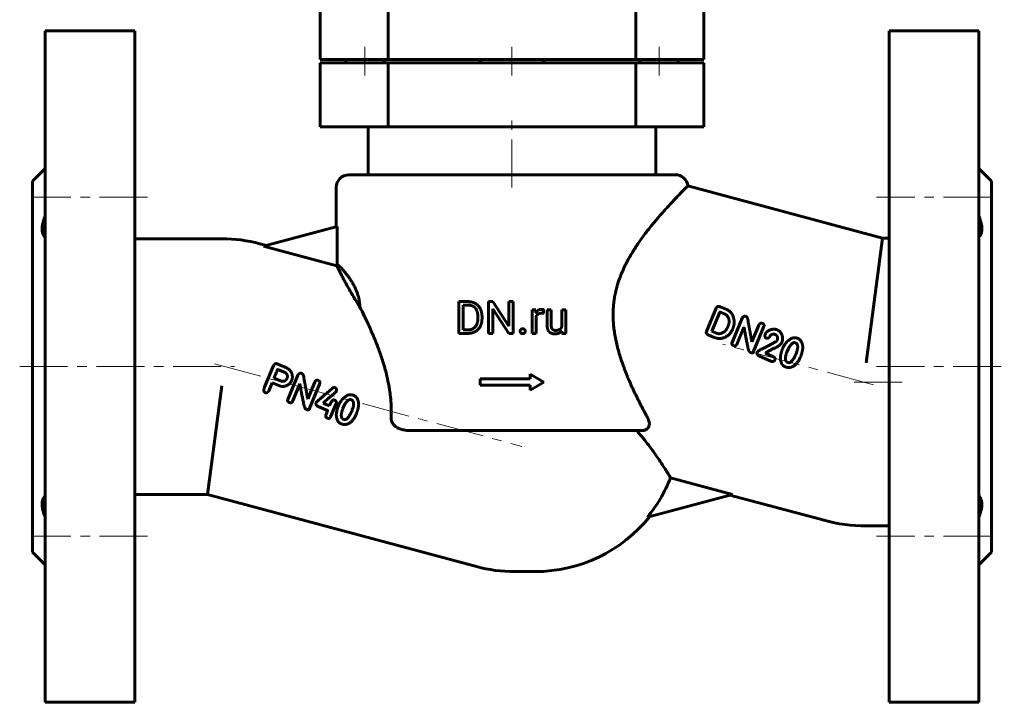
# Model space of a CAD drawing. Header units: millimetres. Extents: x -77 to 77, y -125 to 127.
# Tile 1 of 2: x -77 to 77, y -125 to -18. Entities that reach past the tile are written whole.
import ezdxf

# ---------------------------------------------------------------- set-up
doc = ezdxf.new("R2010")
doc.units = ezdxf.units.MM
doc.linetypes.add('K5LT_AXLED', pattern=[12, 7.5, -1.5, 1.5, -1.5])
doc.linetypes.add('K5LT_BASIC', pattern=[0])
doc.layers.add('Системный слой (1)', color=7, linetype='Continuous', true_color=0x6c6c6c)

msp = doc.modelspace()

# ---------------------------------------------------------------- linework, layer by layer
at = {"layer": 'Системный слой (1)', "color": 150, "linetype": 'K5LT_BASIC', "lineweight": 60, "true_color": 0x0080ff}
for p, q in [((-30, -24.25), (-30, -14.25)), ((30, -24.25), (30, -14.25)), ((-19.39, -24.25), (-19.39, -15.75)), ((19.39, -24.25), (19.39, -15.75)), ((-73, -19.75), (-59, -19.75)), ((-73, -19.75), (-73, -124.75)), ((-59, -19.75), (-59, -124.75)), ((73, -19.75), (59, -19.75)), ((59, -19.75), (59, -124.75)), ((73, -19.75), (73, -124.75)), ((-30, -24.25), (-19.39, -24.25)), ((-26, -24.75), (-26, -24.25)), ((-20, -24.75), (-20, -24.25)), ((-19.39, -24.25), (19.39, -24.25)), ((-5, -24.75), (-5, -24.25)), ((5, -24.75), (5, -24.25)), ((19.39, -24.25), (30, -24.25)), ((20, -24.75), (20, -24.25)), ((26, -24.75), (26, -24.25)), ((-30, -24.75), (-19.39, -24.75)), ((-30, -34.75), (-30, -24.75)), ((-19.39, -24.75), (19.39, -24.75)), ((-19.39, -34.75), (-19.39, -24.75)), ((19.39, -24.75), (30, -24.75)), ((19.39, -34.75), (19.39, -24.75)), ((30, -34.75), (30, -24.75)), ((-30, -34.75), (-19.39, -34.75)), ((-22.5, -42.25), (-22.5, -34.75)), ((-19.39, -34.75), (19.39, -34.75)), ((19.39, -34.75), (30, -34.75)), ((22.5, -42.25), (22.5, -34.75)), ((-75, -43.25), (-73, -41.25)), ((75, -43.25), (73, -41.25)), ((-25.5, -42.25), (25.27, -42.25)), ((25.27, -42.25), (25.52, -42.25)), ((-75, -43.25), (-75, -101.25)), ((-27.5, -50.39), (-27.5, -44.25)), ((57.96, -52.16), (27.5, -44)), ((75, -43.25), (75, -101.25)), ((-38.85, -53.43), (-27.34, -50.34)), ((-27.34, -56.22), (-27.34, -50.34)), ((-59, -52.25), (-45.39, -52.25)), ((55.39, -71.66), (57.96, -52.16)), ((59, -52.16), (57.96, -52.16)), ((-39.44, -53.03), (-38.41, -53.31)), ((-38.85, -53.43), (-27.41, -56.49)), ((-8.29, -67.06), (-8.29, -62.09)), ((-8.29, -62.09), (-6.88, -62.09)), ((-7.63, -66.52), (-7.63, -62.63)), ((-7.63, -62.63), (-6.88, -62.63)), ((-3.66, -62.09), (-3, -62.09)), ((-3.66, -67.06), (-3.66, -62.09)), ((-3, -62.09), (-0.49, -65.93)), ((-0.49, -62.09), (0.16, -62.09)), ((-0.49, -65.93), (-0.49, -62.09)), ((0.16, -67.06), (0.16, -62.09)), ((30.41, -66.76), (31.92, -63.12)), ((32.54, -62.89), (32.43, -62.85)), ((33.59, -63.33), (32.54, -62.89)), ((-5.34, -64.73), (-5.34, -64.42)), ((-4.69, -64.73), (-4.69, -64.43)), ((-3, -67.06), (-3, -63.23)), ((-3, -63.23), (-0.5, -67.06)), ((3.13, -67.06), (3.13, -63.37)), ((3.13, -63.37), (3.74, -63.37)), ((3.74, -63.37), (3.75, -63.79)), ((3.76, -67.06), (3.76, -64.44)), ((4.91, -63.93), (4.91, -63.35)), ((5.49, -65.75), (5.49, -63.37)), ((5.49, -63.37), (6.13, -63.37)), ((6.13, -65.76), (6.13, -63.37)), ((7.77, -63.37), (8.4, -63.37)), ((7.77, -66.05), (7.77, -63.37)), ((8.4, -67.06), (8.4, -63.37)), ((31.28, -66.71), (32.52, -63.74)), ((33.25, -64), (32.57, -63.72)), ((34.41, -68.48), (35.99, -64.67)), ((33.74, -66.05), (33.83, -65.84)), ((35.14, -68.78), (36.27, -66.06)), ((36.31, -66.08), (36.27, -66.06)), ((37.53, -68.37), (38.6, -65.78)), ((37.74, -69.98), (39.36, -66.07)), ((-8.29, -67.06), (-6.94, -67.06)), ((-7.63, -66.52), (-6.94, -66.52)), ((-3.66, -67.06), (-3, -67.06)), ((-0.5, -67.06), (0.16, -67.06)), ((3.13, -67.06), (3.76, -67.06)), ((7.78, -66.69), (7.8, -67.06)), ((7.8, -67.06), (8.4, -67.06)), ((31.62, -67.7), (30.66, -67.3)), ((31.31, -66.74), (31.28, -66.71)), ((32, -67.03), (31.31, -66.74)), ((41.27, -67.27), (41.15, -67.22)), ((37.53, -68.37), (37.5, -68.35)), ((39.51, -69.3), (41.23, -68.4)), ((41.45, -68.17), (41.47, -68.13)), ((42.24, -68.39), (42.32, -68.09)), ((37.38, -70.07), (37.26, -70.02)), ((38.35, -70.03), (38.37, -69.99)), ((40.5, -71.4), (38.69, -70.64)), ((39.63, -70.16), (39.65, -70.11)), ((40.81, -70.65), (39.63, -70.16)), ((39.65, -70.11), (40.91, -69.43)), ((43.02, -69.87), (43.19, -69.52)), ((45.15, -70.65), (45.16, -70.63)), ((-37.3, -72.07), (-38.7, -75.49)), ((-36.73, -71.82), (-35.79, -72.21)), ((41.09, -71.26), (41.11, -71.21)), ((43.2, -71.62), (43.04, -71.55)), ((-36.65, -72.71), (-35.39, -73.23)), ((-33.48, -73.58), (-35.06, -77.39)), ((2.83, -74.18), (2.83, -73.43)), ((2.83, -73.43), (5, -74.68)), ((-45.39, -75.25), (-47.63, -92.25)), ((-37.52, -74.77), (-38.04, -76.02)), ((-37.52, -74.77), (-36.05, -75.37)), ((-37.21, -74.01), (-37.19, -74.06)), ((-37.19, -74.06), (-36.23, -74.46)), ((-33.19, -74.97), (-34.32, -77.69)), ((-33.19, -74.97), (-33.16, -74.99)), ((-30.86, -74.69), (-31.93, -77.28)), ((-30.1, -74.98), (-31.72, -78.89)), ((-5, -74.18), (2.83, -74.18)), ((-5, -75.18), (-5, -74.18)), ((-5, -75.18), (2.83, -75.18)), ((2.83, -75.93), (5, -74.68)), ((2.83, -75.93), (2.83, -75.18)), ((-31.97, -77.26), (-31.93, -77.28)), ((-30.33, -78.51), (-28.86, -79.12)), ((-29.5, -77.91), (-29.53, -77.98)), ((-29.53, -77.98), (-28.52, -78.4)), ((-28.31, -77.89), (-28.52, -78.4)), ((-27.5, -78), (-28.38, -80.13)), ((-26.28, -78.43), (-26.44, -78.78)), ((-32.21, -78.93), (-32.09, -78.98)), ((-28.84, -79.17), (-29.12, -79.84)), ((-24.31, -79.54), (-24.31, -79.56)), ((-26.42, -80.46), (-26.27, -80.53)), ((-15.96, -82.25), (20.26, -82.25)), ((34.47, -92.25), (24.8, -89.66)), ((-59, -92.25), (-47.63, -92.25)), ((-47.63, -92.25), (-5.56, -103.52)), ((34.47, -92.25), (21.18, -95.81)), ((48.8, -96.29), (34.08, -92.35)), ((59, -97.16), (55.39, -97.16)), ((-75, -101.25), (-73, -103.25)), ((75, -101.25), (73, -103.25)), ((0.39, -104.31), (3.61, -104.31)), ((-73, -124.75), (-59, -124.75)), ((73, -124.75), (59, -124.75))]:
    msp.add_line(p, q, dxfattribs=at)
at = {"layer": 'Системный слой (1)', "color": 30, "linetype": 'K5LT_AXLED', "lineweight": 18, "true_color": 0xff8000}
for p, q in [((-23, -26.75), (-23, -22.25)), ((0, -26.75), (0, -22.25)), ((23, -26.75), (23, -22.25)), ((0, -44.25), (0, -32.75)), ((-57, -45.73), (-75, -45.73)), ((75, -45.73), (57, -45.73)), ((56.55, -75.08), (33, -68.77)), ((-77, -72.25), (-43.39, -72.25)), ((-46.55, -71.83), (1.55, -84.72)), ((57, -72.25), (77, -72.25)), ((61, -74.66), (53.39, -74.66)), ((-57, -98.77), (-75, -98.77)), ((75, -98.77), (57, -98.77))]:
    msp.add_line(p, q, dxfattribs=at)
at = {"layer": 'Системный слой (1)', "color": 150, "linetype": 'K5LT_BASIC', "lineweight": 60, "true_color": 0x0080ff}
for centre, radius, start, end in [((-25.5, -44.25), 2, 90, 180), ((25.52, -44.25), 2, 7.2031, 90), ((-45.39, -75.25), 23, 75, 90), ((-3.02, -63.19), 25.3, 163.9967, 164.6406), ((3.61, -81.31), 22.77, 320.4565, 338.4955), ((3.61, -81.31), 23, 270, 321.2406), ((55.39, -71.66), 25.5, 255, 270), ((0.39, -81.31), 23, 255, 270)]:
    msp.add_arc(centre, radius, start, end, dxfattribs=at)
for points, degree, knots in [([(16.09, -61.13), (16.15, -60.84), (16.28, -60.25), (16.56, -59.23), (16.85, -58.38), (17.31, -57.24), (17.77, -56.26), (18.35, -55.18), (18.82, -54.39), (19.31, -53.62), (19.81, -52.87), (20.32, -52.14), (20.85, -51.43), (21.38, -50.74), (21.92, -50.08), (22.46, -49.43), (23.08, -48.7), (23.69, -48.01), (24.32, -47.31), (24.87, -46.72), (25.44, -46.11), (25.96, -45.56), (26.44, -45.07), (26.82, -44.68), (27.08, -44.42), (27.21, -44.29), (27.25, -44.25)], 3, [0, 0, 0, 0, 0.823647, 1.660545, 2.954003, 3.394797, 5.18862, 6.105784, 7.034725, 7.971623, 8.920227, 9.881384, 10.857588, 11.845731, 12.852162, 13.87487, 14.914745, 16.492058, 17.554334, 18.976218, 20.216307, 21.777039, 23.276382, 24.719776, 26.101046, 27, 27, 27, 27]), ([(27.25, -44.25), (27.33, -44.17), (27.46, -44.04), (27.5, -44), (27.5, -44)], 3, [0, 0, 0, 0, 2.383631, 5, 5, 5, 5]), ([(-73, -48.72), (-73.07, -48.89), (-73.21, -49.21), (-73.35, -49.65), (-73.43, -49.99), (-73.47, -50.27), (-73.5, -50.5), (-73.5, -50.73), (-73.49, -50.97), (-73.45, -51.21), (-73.36, -51.53), (-73.21, -51.82), (-73.07, -51.99), (-73, -52.06)], 3, [0, 0, 0, 0, 1.642323, 3.287088, 4.612618, 5.273407, 6.27203, 7.271482, 7.942688, 9.264923, 10.500323, 12.520945, 14, 14, 14, 14]), ([(73, -52.06), (73.09, -51.97), (73.22, -51.8), (73.37, -51.5), (73.45, -51.22), (73.49, -50.92), (73.51, -50.62), (73.48, -50.25), (73.4, -49.87), (73.28, -49.43), (73.15, -49.06), (73.03, -48.8), (73, -48.72)], 3, [0, 0, 0, 0, 1.814471, 3.069144, 4.593274, 5.527132, 6.694911, 8.028389, 9.446094, 10.592807, 12.270818, 13, 13, 13, 13]), ([(-23.79, -62.95), (-24.01, -62.6), (-24.41, -61.96), (-25.04, -60.92), (-25.61, -59.91), (-26.08, -59.06), (-26.41, -58.44), (-26.66, -57.96), (-26.89, -57.53), (-27.11, -57.1), (-27.29, -56.74), (-27.38, -56.56), (-27.41, -56.49)], 3, [0, 0, 0, 0, 1.476358, 2.735947, 4.705864, 6.297215, 7.297867, 8.320331, 9.370857, 10.445236, 11.899553, 13, 13, 13, 13]), ([(-23.79, -62.95), (-23.79, -62.75), (-23.82, -62.43), (-23.89, -61.97), (-23.97, -61.54), (-24.09, -61.09), (-24.24, -60.65), (-24.4, -60.23), (-24.58, -59.85), (-24.74, -59.53), (-24.91, -59.23), (-25.09, -58.93), (-25.27, -58.64), (-25.45, -58.38), (-25.62, -58.15), (-25.82, -57.88), (-26.03, -57.62), (-26.24, -57.37), (-26.42, -57.16), (-26.59, -56.97), (-26.76, -56.79), (-26.95, -56.6), (-27.16, -56.39), (-27.28, -56.27), (-27.34, -56.22)], 3, [0, 0, 0, 0, 1.039015, 1.68458, 2.565466, 3.488208, 4.380924, 5.422741, 6.34573, 7.243937, 7.990917, 8.894462, 10.026953, 10.855527, 11.730841, 12.677018, 14.217115, 15.317182, 16.466092, 17.672215, 18.931611, 20.231012, 22.237073, 25, 25, 25, 25]), ([(21.21, -80.25), (21.12, -80.08), (20.95, -79.77), (20.68, -79.27), (20.38, -78.69), (20.02, -78), (19.58, -77.12), (19.14, -76.23), (18.7, -75.28), (18.34, -74.48), (17.97, -73.6), (17.68, -72.85), (17.37, -72.03), (17.09, -71.22), (16.78, -70.24), (16.5, -69.25), (16.26, -68.26), (16.08, -67.28), (15.94, -66.32), (15.85, -65.39), (15.81, -64.48), (15.81, -63.61), (15.86, -62.76), (15.96, -61.93), (16.04, -61.39), (16.09, -61.13)], 3, [0, 0, 0, 0, 0.845285, 1.472112, 2.399756, 3.581982, 4.67606, 6.422957, 7.599936, 8.836095, 9.869507, 11.313219, 11.959924, 13.259846, 14.563967, 15.860773, 17.134509, 18.379128, 19.576577, 20.732726, 21.845851, 22.932994, 23.98536, 25.006619, 26, 26, 26, 26]), ([(-23.79, -62.95), (-23.57, -63.38), (-23.14, -64.23), (-22.54, -65.49), (-21.99, -66.72), (-21.52, -67.84), (-21.1, -68.87), (-20.75, -69.81), (-20.42, -70.76), (-20.1, -71.74), (-19.72, -73.05), (-19.37, -74.53), (-19.14, -75.85), (-18.99, -76.96), (-18.9, -78.02), (-18.86, -79.22), (-18.89, -79.96), (-18.9, -80.25)], 3, [0, 0, 0, 0, 1.703528, 3.234017, 4.564464, 5.981318, 6.960538, 7.951358, 8.948251, 9.945073, 10.934784, 12.862896, 14.239203, 14.681313, 15.976823, 17.207009, 18, 18, 18, 18]), ([(4.11, -63.43), (3.9, -63.56), (3.76, -63.79), (3.75, -63.79)], 2, [0, 0, 0, 1.96718, 2, 2, 2]), ([(3.76, -64.44), (3.82, -64.28), (4.05, -64.04), (4.38, -63.91), (4.6, -63.91)], 2, [0, 0, 0, 0.957317, 1.978659, 3, 3, 3]), ([(-15.96, -82.25), (-16.13, -82.25), (-16.45, -82.24), (-16.87, -82.17), (-17.23, -82.09), (-17.46, -82.01), (-17.64, -81.94), (-17.76, -81.89), (-17.96, -81.78), (-18.19, -81.63), (-18.41, -81.45), (-18.55, -81.29), (-18.66, -81.14), (-18.75, -80.98), (-18.82, -80.81), (-18.87, -80.63), (-18.9, -80.45), (-18.9, -80.31), (-18.9, -80.25)], 3, [0, 0, 0, 0, 2.382546, 4.595643, 6.15136, 7.614487, 8.146141, 8.870909, 9.570005, 11.369063, 12.840988, 13.623072, 14.43662, 15.435533, 16.345084, 16.996551, 18.169994, 19, 19, 19, 19]), ([(21.21, -80.25), (21.28, -80.37), (21.36, -80.54), (21.44, -80.81), (21.48, -81.02), (21.49, -81.2), (21.48, -81.34), (21.45, -81.5), (21.4, -81.65), (21.31, -81.8), (21.22, -81.91), (21.11, -82.01), (20.97, -82.1), (20.8, -82.17), (20.6, -82.23), (20.41, -82.25), (20.29, -82.25), (20.26, -82.25)], 3, [0, 0, 0, 0, 2.387156, 3.535692, 5.385136, 6.442786, 7.270565, 8.201322, 9.831479, 10.74464, 11.704073, 12.716171, 13.761408, 14.975667, 16.015824, 17.471151, 18, 18, 18, 18]), ([(24.8, -89.66), (24.76, -89.58), (24.65, -89.39), (24.43, -89.03), (24.13, -88.54), (23.72, -87.9), (23.2, -87.09), (22.7, -86.35), (22.21, -85.66), (21.68, -84.93), (20.97, -84), (20.2, -83.06), (19.67, -82.45), (19.5, -82.25)], 3, [0, 0, 0, 0, 1.323754, 2.429238, 3.538874, 5.325382, 6.693346, 8.143247, 9.098274, 10.018344, 11.473747, 13.181871, 14, 14, 14, 14]), ([(-73, -92.44), (-73.07, -92.51), (-73.19, -92.67), (-73.33, -92.92), (-73.42, -93.16), (-73.47, -93.4), (-73.5, -93.64), (-73.5, -93.88), (-73.48, -94.17), (-73.43, -94.49), (-73.33, -94.91), (-73.19, -95.33), (-73.06, -95.65), (-73, -95.78)], 3, [0, 0, 0, 0, 1.642323, 2.957837, 4.281444, 5.273407, 6.27203, 7.271482, 8.27745, 9.587592, 10.793858, 12.729001, 14, 14, 14, 14]), ([(73, -95.78), (73.08, -95.6), (73.21, -95.27), (73.37, -94.77), (73.46, -94.34), (73.5, -93.95), (73.5, -93.63), (73.46, -93.29), (73.35, -92.94), (73.19, -92.65), (73.05, -92.49), (73, -92.44)], 3, [0, 0, 0, 0, 1.539779, 2.833056, 4.455749, 5.535732, 6.600395, 7.795099, 9.252687, 10.984907, 12, 12, 12, 12])]:
    msp.add_open_spline(points, degree=degree, knots=knots, dxfattribs=at)
for points in [[(-4.69, -64.43), (-4.69, -63.89), (-5.01, -63.03), (-5.59, -62.42), (-6.39, -62.09), (-6.88, -62.09)], [(-5.34, -64.42), (-5.34, -64), (-5.55, -63.33), (-5.94, -62.87), (-6.51, -62.63), (-6.88, -62.63)], [(32.43, -62.85), (32.14, -62.75), (31.92, -63.12)], [(4.63, -63.3), (4.33, -63.3), (4.11, -63.43)], [(4.6, -63.91), (4.69, -63.91), (4.83, -63.92), (4.91, -63.93)], [(4.79, -63.32), (4.7, -63.3), (4.63, -63.3)], [(4.91, -63.35), (4.88, -63.33), (4.79, -63.32)], [(32.57, -63.72), (32.53, -63.71), (32.52, -63.74)], [(33.5, -64.15), (33.35, -64.04), (33.25, -64)], [(33.83, -65.84), (34.23, -64.86), (33.5, -64.15)], [(34.75, -65.14), (34.56, -63.73), (33.59, -63.33)], [(36.59, -64.41), (36.24, -64.27), (35.99, -64.67)], [(36.94, -65.29), (36.9, -64.54), (36.59, -64.41)], [(-6.94, -66.52), (-6.41, -66.52), (-5.7, -66.08), (-5.34, -65.27), (-5.34, -64.73)], [(-6.94, -67.06), (-6.42, -67.06), (-5.6, -66.73), (-5.01, -66.13), (-4.69, -65.26), (-4.69, -64.73)], [(5.49, -65.75), (5.49, -66.12), (5.67, -66.64), (5.83, -66.81)], [(6.18, -66.17), (6.13, -66), (6.13, -65.76)], [(6.34, -66.42), (6.24, -66.33), (6.18, -66.17)], [(7.77, -66.05), (7.66, -66.29), (7.44, -66.44)], [(33.23, -66.78), (33.54, -66.53), (33.74, -66.05)], [(34.51, -66.37), (34.8, -65.68), (34.75, -65.14)], [(36.31, -66.08), (36.43, -66.97), (36.83, -68.92)], [(37.5, -68.35), (37.21, -66.67), (36.94, -65.29)], [(39.2, -65.51), (38.79, -65.34), (38.6, -65.78)], [(39.36, -66.07), (39.54, -65.65), (39.2, -65.51)], [(1.39, -66.45), (1.28, -66.56), (1.28, -66.72)], [(1.28, -66.72), (1.28, -66.88), (1.39, -66.99)], [(1.68, -66.34), (1.49, -66.34), (1.39, -66.45)], [(1.39, -66.99), (1.49, -67.1), (1.68, -67.1)], [(1.97, -66.45), (1.87, -66.34), (1.68, -66.34)], [(1.68, -67.1), (1.87, -67.1), (1.97, -66.99)], [(2.07, -66.72), (2.07, -66.56), (1.97, -66.45)], [(1.97, -66.99), (2.07, -66.88), (2.07, -66.72)], [(5.83, -66.81), (5.99, -66.97), (6.21, -67.05)], [(6.21, -67.05), (6.44, -67.13), (6.71, -67.13)], [(6.55, -66.55), (6.43, -66.52), (6.34, -66.42)], [(6.8, -66.59), (6.67, -66.59), (6.55, -66.55)], [(6.71, -67.13), (7.1, -67.13), (7.38, -67)], [(7.44, -66.44), (7.21, -66.59), (6.8, -66.59)], [(7.38, -67), (7.62, -66.89), (7.78, -66.69)], [(30.41, -66.76), (30.29, -67.09), (30.66, -67.3)], [(31.62, -67.7), (31.9, -67.81), (32.45, -67.87)], [(32, -67.03), (32.54, -67.26), (33.23, -66.78)], [(32.45, -67.87), (33.94, -67.74), (34.51, -66.37)], [(39.59, -67.23), (39.48, -67.68), (39.8, -67.81)], [(40.96, -66.39), (39.91, -66.47), (39.59, -67.23)], [(39.9, -67.83), (40.2, -67.84), (40.35, -67.46)], [(40.35, -67.46), (40.72, -67.05), (41.15, -67.22)], [(41.45, -66.49), (41.27, -66.41), (40.96, -66.39)], [(41.27, -67.27), (41.7, -67.58), (41.47, -68.13)], [(42.32, -68.09), (42.36, -66.87), (41.45, -66.49)], [(44.11, -67.73), (43.71, -67.76), (43.19, -68.2)], [(44.62, -67.8), (44.31, -67.73), (44.11, -67.73)], [(34.41, -68.48), (34.28, -68.8), (34.63, -68.95)], [(34.63, -68.95), (35.01, -69.11), (35.14, -68.78)], [(36.83, -68.92), (37.01, -69.92), (37.26, -70.02)], [(39.8, -67.81), (39.84, -67.8), (39.9, -67.83)], [(40.91, -69.43), (41.99, -68.98), (42.24, -68.39)], [(41.45, -68.17), (41.4, -68.28), (41.23, -68.4)], [(43.19, -68.2), (42.67, -68.65), (42.33, -69.42)], [(44.33, -68.53), (43.8, -68.31), (43.19, -69.52)], [(44.39, -70.32), (45.01, -68.82), (44.33, -68.53)], [(45.49, -69.35), (45.46, -68.14), (44.62, -67.8)], [(37.38, -70.07), (37.66, -70.19), (37.74, -69.98)], [(38.35, -70.03), (38.23, -70.37), (38.69, -70.64)], [(39.51, -69.3), (38.46, -69.76), (38.37, -69.99)], [(41.11, -71.21), (41.24, -70.89), (40.81, -70.65)], [(42.33, -69.42), (42.06, -70.08), (41.98, -70.79)], [(41.98, -70.79), (41.97, -71.96), (42.76, -72.29)], [(43.02, -69.87), (42.5, -71.33), (43.04, -71.55)], [(43.15, -72.39), (44.39, -72.48), (45.15, -70.65)], [(44.11, -70.9), (44.32, -70.49), (44.39, -70.32)], [(45.16, -70.63), (45.39, -70.08), (45.49, -69.35)], [(-36.73, -71.82), (-37.05, -71.69), (-37.3, -72.07)], [(-34.43, -73.34), (-34.61, -72.69), (-35.79, -72.21)], [(40.5, -71.4), (40.88, -71.56), (41.09, -71.26)], [(42.76, -72.29), (42.98, -72.38), (43.15, -72.39)], [(43.2, -71.62), (43.57, -71.77), (44.11, -70.9)], [(-36.7, -72.73), (-37.12, -73.79), (-37.21, -74.01)], [(-36.65, -72.71), (-36.69, -72.7), (-36.7, -72.73)], [(-35.18, -74.05), (-35, -73.64), (-35.39, -73.23)], [(-34.48, -74.45), (-34.25, -73.99), (-34.43, -73.34)], [(-32.88, -73.32), (-33.22, -73.18), (-33.48, -73.58)], [(-32.53, -74.2), (-32.56, -73.45), (-32.88, -73.32)], [(-36.23, -74.46), (-35.48, -74.77), (-35.18, -74.05)], [(-36.05, -75.37), (-34.86, -75.35), (-34.48, -74.45)], [(-33.16, -74.99), (-33.03, -75.88), (-32.63, -77.83)], [(-31.97, -77.26), (-32.26, -75.58), (-32.53, -74.2)], [(-30.26, -74.42), (-30.68, -74.25), (-30.86, -74.69)], [(-30.1, -74.98), (-29.93, -74.56), (-30.26, -74.42)], [(-38.7, -75.49), (-38.98, -76.15), (-38.59, -76.31)], [(-38.59, -76.31), (-38.27, -76.45), (-38.04, -76.02)], [(-28.11, -75.66), (-30.57, -77.74), (-30.62, -77.87)], [(-29.5, -77.91), (-27.49, -76.16), (-27.47, -76.11)], [(-27.68, -75.54), (-28.05, -75.51), (-28.11, -75.66)], [(-27.47, -76.11), (-27.34, -75.68), (-27.68, -75.54)], [(-25.35, -76.64), (-25.76, -76.67), (-26.27, -77.11)], [(-24.84, -76.71), (-25.16, -76.64), (-25.35, -76.64)], [(-23.98, -78.26), (-24.01, -77.05), (-24.84, -76.71)], [(-35.06, -77.39), (-35.19, -77.71), (-34.84, -77.86)], [(-34.84, -77.86), (-34.46, -78.02), (-34.32, -77.69)], [(-32.63, -77.83), (-32.45, -78.83), (-32.21, -78.93)], [(-30.62, -77.87), (-30.78, -78.24), (-30.33, -78.51)], [(-27.71, -77.5), (-28.08, -77.34), (-28.31, -77.89)], [(-27.5, -78), (-27.38, -77.73), (-27.71, -77.5)], [(-27.13, -78.33), (-27.41, -78.99), (-27.48, -79.7)], [(-26.27, -77.11), (-26.79, -77.56), (-27.13, -78.33)], [(-25.13, -77.44), (-25.67, -77.22), (-26.28, -78.43)], [(-25.07, -79.23), (-24.45, -77.73), (-25.13, -77.44)], [(-24.31, -79.54), (-24.08, -78.99), (-23.98, -78.26)], [(-32.09, -78.98), (-31.81, -79.1), (-31.72, -78.89)], [(-29.12, -79.84), (-29.21, -80.12), (-28.87, -80.32)], [(-28.86, -79.12), (-28.83, -79.13), (-28.84, -79.17)], [(-27.48, -79.7), (-27.49, -80.87), (-26.71, -81.2)], [(-26.44, -78.78), (-26.96, -80.24), (-26.42, -80.46)], [(-26.31, -81.3), (-25.07, -81.39), (-24.31, -79.56)], [(-26.27, -80.53), (-25.9, -80.68), (-25.35, -79.81)], [(-25.35, -79.81), (-25.15, -79.4), (-25.07, -79.23)], [(-28.87, -80.32), (-28.5, -80.44), (-28.38, -80.13)], [(-26.71, -81.2), (-26.49, -81.29), (-26.31, -81.3)]]:
    msp.add_open_spline(points, degree=2, dxfattribs=at)

doc.saveas('drawing.dxf')
